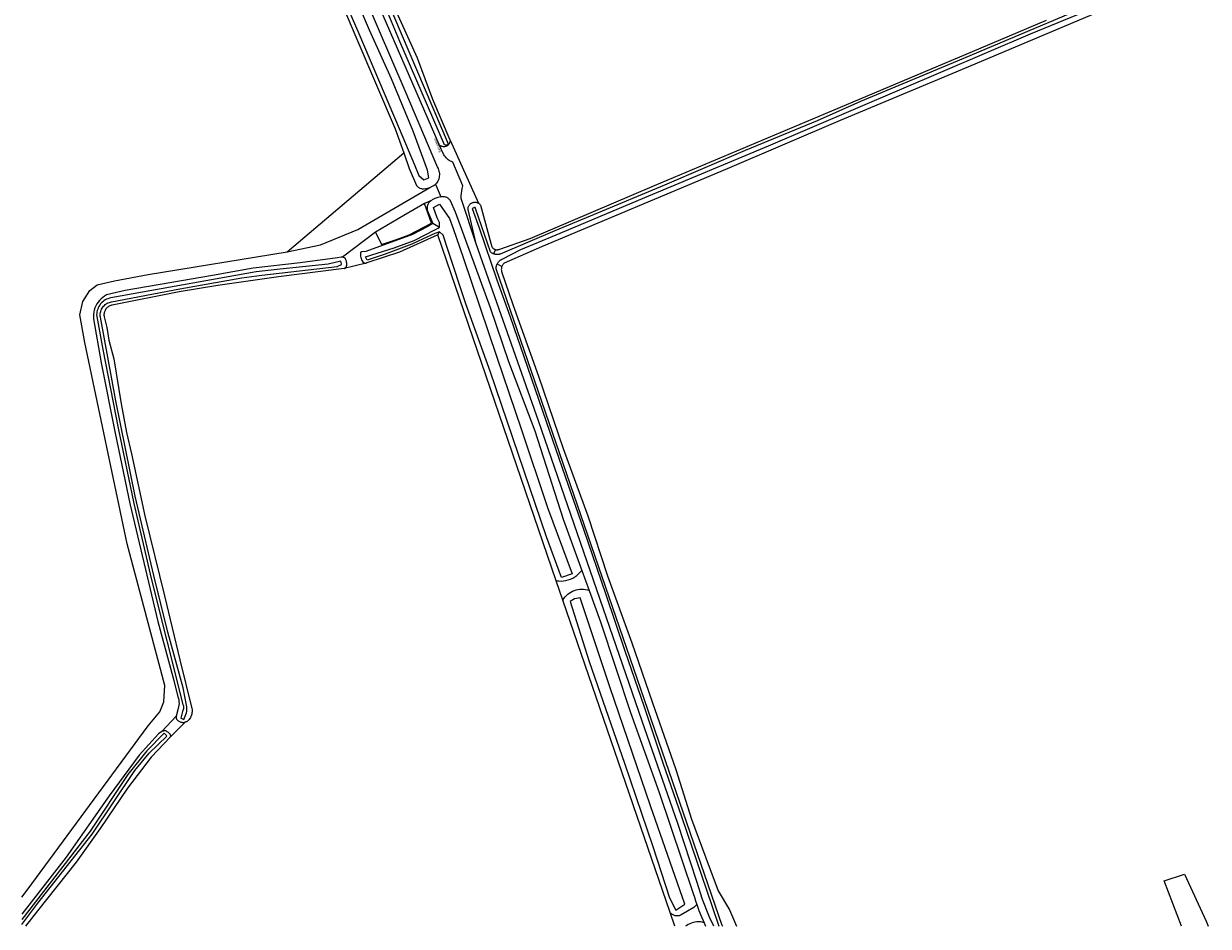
# Model space of a CAD drawing. Header units: metres. Extents: x 102000 to 105000, y 414600 to 420766.
# Tile 132 of 256: x 104001 to 104486, y 418800 to 419170. Entities that reach past the tile are written whole.
import ezdxf

# ---------------------------------------------------------------- set-up
doc = ezdxf.new("R2010")
doc.units = ezdxf.units.M
doc.layers.get('0').update_dxf_attribs({"color": 8})
doc.styles.add('MtXpl_NLCS-ISO', font='NLCS-ISO.ttf')

msp = doc.modelspace()

# ---------------------------------------------------------------- linework, layer by layer
for p, q in [((104069.98, 419367.12), (104174.55, 419120.65)), ((104103.91, 419245.16), (104137.95, 419165.75)), ((104135.39, 419202.13), (104170.79, 419120.42)), ((104122.39, 419198.48), (104136.74, 419164.37)), ((104142.36, 419167.19), (104127.67, 419201.41)), ((104154.86, 419162.47), (104140.66, 419196.24)), ((104137.25, 419188.15), (104156.88, 419142.43)), ((104413.13, 419165.61), (104455.63, 419183.18)), ((104415.68, 419163.99), (104458.3, 419182.09)), ((104161.99, 419155.66), (104152.23, 419177.39)), ((104434.57, 419176.16), (104411.88, 419166.59)), ((104389.38, 419158.43), (104419.6, 419171.25)), ((104136.74, 419164.37), (104152.91, 419126.77)), ((104137.95, 419165.75), (104154.54, 419126.83)), ((104151.38, 419147.29), (104142.36, 419167.19)), ((104305.83, 419119.77), (104413.13, 419165.61)), ((104382.72, 419150.07), (104415.68, 419163.99)), ((104411.88, 419166.59), (104383.05, 419154.5)), ((104173.12, 419120.14), (104154.86, 419162.47)), ((104329.12, 419133.06), (104389.38, 419158.43)), ((104168.33, 419138.82), (104161.99, 419155.66)), ((104383.05, 419154.5), (104343.54, 419137.95)), ((104335.23, 419130.29), (104382.72, 419150.07)), ((104160.31, 419125.72), (104151.38, 419147.29)), ((104156.88, 419142.43), (104170.27, 419110.91)), ((104175.46, 419122.06), (104168.33, 419138.82)), ((104343.54, 419137.95), (104325.68, 419129.95)), ((104259.06, 419103.48), (104329.12, 419133.06)), ((104288.99, 419110.46), (104335.23, 419130.29)), ((104325.68, 419129.95), (104296.21, 419117.86)), ((104152.91, 419126.77), (104156.43, 419116.85)), ((104154.54, 419126.83), (104160.77, 419112.05)), ((104166.07, 419109.82), (104160.31, 419125.72)), ((104172.86, 419116.11), (104170.79, 419120.42)), ((104170.79, 419120.42), (104170.95, 419120.25)), ((104170.95, 419120.25), (104171.12, 419120.1)), ((104171.12, 419120.1), (104171.3, 419119.96)), ((104171.3, 419119.96), (104171.5, 419119.84)), ((104171.5, 419119.84), (104171.7, 419119.73)), ((104171.7, 419119.73), (104171.92, 419119.65)), ((104171.92, 419119.65), (104172.14, 419119.58)), ((104172.14, 419119.58), (104172.36, 419119.53)), ((104172.36, 419119.53), (104172.59, 419119.5)), ((104173.62, 419120.01), (104173.12, 419120.14)), ((104173.28, 419119.53), (104173.5, 419119.58)), ((104173.5, 419119.58), (104173.72, 419119.64)), ((104174.26, 419120.25), (104173.62, 419120.01)), ((104173.72, 419119.64), (104173.93, 419119.73)), ((104173.93, 419119.73), (104174.14, 419119.83)), ((104174.14, 419119.83), (104174.34, 419119.96)), ((104174.55, 419120.65), (104174.26, 419120.25)), ((104174.34, 419119.96), (104174.26, 419120.25)), ((104174.34, 419119.96), (104174.52, 419120.09)), ((104174.52, 419120.09), (104174.69, 419120.24)), ((104174.69, 419120.24), (104174.85, 419120.41)), ((104174.85, 419120.41), (104174.99, 419120.59)), ((104174.99, 419120.59), (104175.12, 419120.78)), ((104175.12, 419120.78), (104175.23, 419120.99)), ((104175.23, 419120.99), (104175.32, 419121.2)), ((104175.32, 419121.2), (104175.4, 419121.41)), ((104175.4, 419121.41), (104175.45, 419121.64)), ((104175.45, 419121.64), (104175.49, 419121.86)), ((104175.46, 419122.06), (104187.03, 419096.26)), ((104175.49, 419121.86), (104175.46, 419122.06)), ((104256.73, 419099.31), (104305.83, 419119.77)), ((104108.7, 419076.4), (104156.43, 419116.85)), ((104156.43, 419116.85), (104158.67, 419110.52)), ((104172.59, 419119.5), (104172.82, 419119.49)), ((104172.82, 419119.49), (104173.05, 419119.5)), ((104173.13, 419115.65), (104172.86, 419116.11)), ((104173.05, 419119.5), (104173.28, 419119.53)), ((104173.45, 419115.21), (104173.13, 419115.65)), ((104173.79, 419114.81), (104173.45, 419115.21)), ((104174.18, 419114.43), (104173.79, 419114.81)), ((104296.21, 419117.86), (104263.2, 419103.64)), ((104158.67, 419110.52), (104161.68, 419103.51)), ((104160.77, 419112.05), (104162.54, 419107.59)), ((104170.27, 419110.91), (104170.5, 419110.43)), ((104170.5, 419110.43), (104170.69, 419109.94)), ((104170.69, 419109.94), (104170.84, 419109.44)), ((104174.59, 419114.09), (104174.18, 419114.43)), ((104175.03, 419113.78), (104174.59, 419114.09)), ((104175.5, 419113.52), (104175.03, 419113.78)), ((104175.98, 419113.3), (104175.5, 419113.52)), ((104176.49, 419113.11), (104175.98, 419113.3)), ((104180.66, 419103.33), (104176.49, 419113.11)), ((104213, 419078.48), (104288.99, 419110.46)), ((104162.54, 419107.59), (104164.68, 419105.82)), ((104164.68, 419105.82), (104166.63, 419106.66)), ((104166.63, 419106.66), (104166.07, 419109.82)), ((104170.37, 419105.33), (104170.11, 419104.87)), ((104170.58, 419105.81), (104170.37, 419105.33)), ((104170.75, 419106.31), (104170.58, 419105.81)), ((104170.88, 419106.82), (104170.75, 419106.31)), ((104170.84, 419109.44), (104170.94, 419108.92)), ((104170.96, 419107.34), (104170.88, 419106.82)), ((104170.94, 419108.92), (104170.99, 419108.39)), ((104171, 419107.87), (104170.96, 419107.34)), ((104170.99, 419108.39), (104171, 419107.87)), ((104137.6, 419085.46), (104167.12, 419102.77)), ((104161.68, 419103.51), (104161.86, 419103.27)), ((104161.86, 419103.27), (104162.07, 419103.06)), ((104162.07, 419103.06), (104162.29, 419102.87)), ((104162.29, 419102.87), (104162.54, 419102.69)), ((104162.54, 419102.69), (104162.79, 419102.54)), ((104162.79, 419102.54), (104163.06, 419102.42)), ((104163.06, 419102.42), (104163.34, 419102.32)), ((104163.34, 419102.32), (104163.63, 419102.24)), ((104163.63, 419102.24), (104163.93, 419102.2)), ((104163.93, 419102.2), (104164.22, 419102.17)), ((104164.22, 419102.17), (104164.52, 419102.18)), ((104164.52, 419102.18), (104165.4, 419102.3)), ((104165.4, 419102.3), (104166.28, 419102.49)), ((104166.28, 419102.49), (104167.12, 419102.77)), ((104167.12, 419102.77), (104167.95, 419103.11)), ((104167.95, 419103.11), (104168.74, 419103.53)), ((104168.74, 419103.53), (104169.48, 419104.02)), ((104169.82, 419104.43), (104169.48, 419104.02)), ((104169.48, 419104.02), (104171.53, 419098.9)), ((104170.11, 419104.87), (104169.82, 419104.43)), ((104179.95, 419099.24), (104180, 419100.28)), ((104180, 419100.28), (104180.14, 419101.32)), ((104180.14, 419101.32), (104180.36, 419102.33)), ((104180.36, 419102.33), (104180.66, 419103.33)), ((104208.14, 419081.87), (104259.06, 419103.48)), ((104263.2, 419103.64), (104234.46, 419091.64)), ((104164.92, 419096.09), (104156.43, 419091.27)), ((104167.79, 419097.43), (104164.92, 419096.09)), ((104167.76, 419088.1), (104164.92, 419096.09)), ((104166.14, 419095.37), (104166.05, 419095.05)), ((104166.26, 419095.69), (104166.14, 419095.37)), ((104166.41, 419095.99), (104166.26, 419095.69)), ((104166.59, 419096.28), (104166.41, 419095.99)), ((104166.79, 419096.55), (104166.59, 419096.28)), ((104167.01, 419096.8), (104166.79, 419096.55)), ((104167.25, 419097.03), (104167.01, 419096.8)), ((104167.51, 419097.25), (104167.25, 419097.03)), ((104167.79, 419097.43), (104167.51, 419097.25)), ((104168.09, 419097.6), (104167.79, 419097.43)), ((104169.19, 419098.14), (104168.09, 419097.6)), ((104168.63, 419094.52), (104171.05, 419095.82)), ((104170.34, 419098.58), (104169.19, 419098.14)), ((104171.53, 419098.9), (104170.34, 419098.58)), ((104171.05, 419095.82), (104175.14, 419090.06)), ((104171.53, 419098.9), (104171.82, 419098.97)), ((104171.82, 419098.97), (104172.12, 419099.02)), ((104172.12, 419099.02), (104172.42, 419099.03)), ((104172.42, 419099.03), (104172.72, 419099.03)), ((104172.72, 419099.03), (104173.02, 419098.99)), ((104173.02, 419098.99), (104173.31, 419098.93)), ((104173.31, 419098.93), (104173.6, 419098.85)), ((104173.6, 419098.85), (104173.88, 419098.73)), ((104173.88, 419098.73), (104174.15, 419098.6)), ((104174.15, 419098.6), (104174.41, 419098.44)), ((104174.41, 419098.44), (104174.65, 419098.26)), ((104174.65, 419098.26), (104174.87, 419098.05)), ((104174.87, 419098.05), (104175.07, 419097.83)), ((104175.07, 419097.83), (104175.26, 419097.59)), ((104175.26, 419097.59), (104175.42, 419097.34)), ((104175.42, 419097.34), (104177.51, 419092.7)), ((104179.98, 419098.2), (104179.95, 419099.24)), ((104186.05, 419079.56), (104179.98, 419098.2)), ((104183.04, 419095.14), (104183.16, 419095.35)), ((104183.16, 419095.35), (104183.3, 419095.55)), ((104183.3, 419095.55), (104183.46, 419095.75)), ((104183.46, 419095.75), (104183.63, 419095.92)), ((104183.63, 419095.92), (104183.81, 419096.08)), ((104183.81, 419096.08), (104184.01, 419096.23)), ((104184.01, 419096.23), (104184.22, 419096.35)), ((104184.22, 419096.35), (104184.44, 419096.46)), ((104184.44, 419096.46), (104184.67, 419096.55)), ((104184.67, 419096.55), (104184.91, 419096.61)), ((104184.91, 419096.61), (104185.15, 419096.66)), ((104185.15, 419096.66), (104185.4, 419096.68)), ((104185.4, 419096.68), (104185.64, 419096.68)), ((104185.64, 419096.68), (104185.89, 419096.67)), ((104185.89, 419096.67), (104186.13, 419096.63)), ((104186.13, 419096.63), (104186.37, 419096.56)), ((104186.37, 419096.56), (104186.6, 419096.48)), ((104186.6, 419096.48), (104186.82, 419096.38)), ((104186.82, 419096.38), (104187.03, 419096.26)), ((104187.03, 419096.26), (104187.23, 419096.12)), ((104187.23, 419096.12), (104187.42, 419095.96)), ((104187.42, 419095.96), (104187.6, 419095.79)), ((104187.6, 419095.79), (104187.82, 419095.45)), ((104187.82, 419095.45), (104192.55, 419078.41)), ((104218.8, 419083.32), (104256.73, 419099.31)), ((104156.43, 419091.27), (104144.8, 419084.46)), ((104165.95, 419094.38), (104165.94, 419094.05)), ((104165.94, 419094.05), (104165.96, 419093.71)), ((104165.98, 419094.72), (104165.95, 419094.38)), ((104165.96, 419093.71), (104166.01, 419093.38)), ((104166.05, 419095.05), (104165.98, 419094.72)), ((104166.01, 419093.38), (104168.32, 419087.99)), ((104170.12, 419090.24), (104168.63, 419094.52)), ((104177.51, 419092.7), (104191.84, 419053.54)), ((104182.76, 419094.2), (104182.8, 419094.44)), ((104182.76, 419093.75), (104182.76, 419094.2)), ((104186.05, 419079.56), (104182.76, 419093.75)), ((104182.8, 419094.44), (104182.86, 419094.68)), ((104182.86, 419094.68), (104182.94, 419094.91)), ((104182.94, 419094.91), (104183.04, 419095.14)), ((104184.85, 419094.3), (104184.48, 419094.14)), ((104184.48, 419094.14), (104187.3, 419086.11)), ((104185.34, 419094.47), (104184.85, 419094.3)), ((104185.62, 419094.54), (104185.34, 419094.47)), ((104185.82, 419094.06), (104185.62, 419094.54)), ((104191.89, 419076.4), (104185.82, 419094.06)), ((104234.46, 419091.64), (104218.24, 419084.99)), ((104158.6, 419083.35), (104167.76, 419088.1)), ((104166.06, 419086.54), (104159.98, 419083.49)), ((104168.32, 419087.99), (104166.06, 419086.54)), ((104171.05, 419086.34), (104168.32, 419087.99)), ((104169.39, 419085.48), (104171.05, 419086.34)), ((104171.05, 419088.39), (104170.12, 419090.24)), ((104171.05, 419086.34), (104171.05, 419088.39)), ((104175.14, 419090.06), (104176.59, 419085.91)), ((104176.59, 419085.91), (104180.72, 419074.07)), ((104187.3, 419086.11), (104194.54, 419064.89)), ((104122.36, 419079.25), (104137.6, 419085.46)), ((104144.8, 419084.46), (104131.38, 419074.14)), ((104159.98, 419083.49), (104140.82, 419076.52)), ((104144.8, 419084.46), (104147.31, 419079.34)), ((104147.31, 419079.34), (104153.42, 419081.41)), ((104152.45, 419077.97), (104160.63, 419080.95)), ((104153.42, 419081.41), (104158.6, 419083.35)), ((104170.34, 419083.27), (104154.62, 419076.14)), ((104164.38, 419081.62), (104159.68, 419079.48)), ((104160.63, 419080.95), (104169.39, 419085.48)), ((104169.12, 419083.9), (104164.38, 419081.62)), ((104169.96, 419084.16), (104169.12, 419083.9)), ((104171.07, 419084.5), (104169.96, 419084.16)), ((104170.34, 419083.27), (104171.07, 419084.5)), ((104218.9, 418941.6), (104170.34, 419083.27)), ((104172.58, 419083.13), (104171.07, 419084.5)), ((104174.44, 419077.27), (104172.58, 419083.13)), ((104195.7, 419077.45), (104208.14, 419081.87)), ((104218.24, 419084.99), (104195.83, 419075.41)), ((104204.38, 419077.27), (104218.8, 419083.32)), ((104051.7, 419067.1), (104108.7, 419076.4)), ((104108.7, 419076.4), (104122.36, 419079.25)), ((104138.69, 419075.88), (104138.68, 419075.83)), ((104138.71, 419075.93), (104138.69, 419075.88)), ((104138.72, 419075.98), (104138.71, 419075.93)), ((104138.74, 419076.02), (104138.72, 419075.98)), ((104138.77, 419076.07), (104138.74, 419076.02)), ((104138.8, 419076.11), (104138.77, 419076.07)), ((104138.83, 419076.15), (104138.8, 419076.11)), ((104138.87, 419076.18), (104138.83, 419076.15)), ((104138.91, 419076.22), (104138.87, 419076.18)), ((104138.95, 419076.24), (104138.91, 419076.22)), ((104139, 419076.27), (104138.95, 419076.24)), ((104139.04, 419076.29), (104139, 419076.27)), ((104140.82, 419076.52), (104139.04, 419076.29)), ((104140.74, 419074.25), (104152.45, 419077.97)), ((104154.62, 419076.14), (104141.27, 419071.83)), ((104159.68, 419079.48), (104148.8, 419075.39)), ((104181.84, 419055.1), (104174.44, 419077.27)), ((104211.57, 419007.08), (104186.05, 419079.56)), ((104191.99, 419076.28), (104191.89, 419076.4)), ((104192.1, 419076.17), (104191.99, 419076.28)), ((104192.22, 419076.06), (104192.1, 419076.17)), ((104192.36, 419075.95), (104192.22, 419076.06)), ((104192.51, 419075.85), (104192.36, 419075.95)), ((104192.55, 419078.41), (104192.66, 419078.23)), ((104192.66, 419078.23), (104192.79, 419078.06)), ((104192.79, 419078.06), (104192.93, 419077.9)), ((104192.93, 419077.9), (104193.09, 419077.76)), ((104193.09, 419077.76), (104193.26, 419077.63)), ((104194.04, 419077.27), (104193.22, 419075.5)), ((104193.26, 419077.63), (104193.44, 419077.51)), ((104193.44, 419077.51), (104193.63, 419077.41)), ((104193.63, 419077.41), (104193.83, 419077.33)), ((104193.83, 419077.33), (104194.04, 419077.27)), ((104194.04, 419077.27), (104194.25, 419077.23)), ((104194.25, 419077.23), (104194.46, 419077.2)), ((104194.46, 419077.2), (104194.5, 419077.2)), ((104194.5, 419077.2), (104194.67, 419077.2)), ((104194.67, 419077.2), (104194.88, 419077.21)), ((104194.88, 419077.21), (104195.1, 419077.24)), ((104195.1, 419077.24), (104195.3, 419077.29)), ((104195.3, 419077.29), (104195.51, 419077.36)), ((104195.51, 419077.36), (104195.7, 419077.45)), ((104196.67, 419073.28), (104204.38, 419077.27)), ((104197.71, 419071.83), (104213, 419078.48)), ((104113.96, 419071.86), (104094.71, 419069.64)), ((104125.46, 419071.29), (104105.76, 419069.29)), ((104129.24, 419073.89), (104113.96, 419071.86)), ((104130.63, 419072.46), (104125.46, 419071.29)), ((104129.13, 419070.38), (104130.97, 419071.14)), ((104130.83, 419074.15), (104129.24, 419073.89)), ((104130.74, 419072.02), (104130.63, 419072.46)), ((104130.9, 419071.43), (104130.74, 419072.02)), ((104131.01, 419074.17), (104130.83, 419074.15)), ((104130.97, 419071.14), (104130.9, 419071.43)), ((104131.2, 419074.16), (104131.01, 419074.17)), ((104131.38, 419074.14), (104131.2, 419074.16)), ((104131.57, 419074.11), (104131.38, 419074.14)), ((104131.74, 419074.06), (104131.57, 419074.11)), ((104131.91, 419073.99), (104131.74, 419074.06)), ((104132.08, 419073.91), (104131.91, 419073.99)), ((104141, 419071.76), (104131.97, 419069.53)), ((104132.24, 419073.81), (104132.08, 419073.91)), ((104132.38, 419073.7), (104132.24, 419073.81)), ((104132.57, 419073.41), (104132.38, 419073.7)), ((104132.72, 419073.12), (104132.57, 419073.41)), ((104132.85, 419072.81), (104132.72, 419073.12)), ((104132.95, 419072.49), (104132.85, 419072.81)), ((104133.03, 419072.16), (104132.95, 419072.49)), ((104133.08, 419071.83), (104133.03, 419072.16)), ((104133.05, 419070.83), (104133.09, 419071.16)), ((104133.1, 419071.5), (104133.08, 419071.83)), ((104133.09, 419071.16), (104133.1, 419071.5)), ((104138.68, 419075.83), (104138.68, 419075.78)), ((104138.68, 419075.78), (104138.68, 419075.72)), ((104138.68, 419075.72), (104138.68, 419075.67)), ((104138.68, 419075.67), (104138.69, 419075.62)), ((104138.69, 419075.62), (104138.68, 419075.11)), ((104138.68, 419075.11), (104138.71, 419074.59)), ((104138.71, 419074.59), (104138.8, 419074.09)), ((104138.8, 419074.09), (104138.93, 419073.59)), ((104138.93, 419073.59), (104139.1, 419073.11)), ((104139.1, 419073.11), (104139.32, 419072.64)), ((104139.32, 419072.64), (104139.59, 419072.2)), ((104139.59, 419072.2), (104139.69, 419072.1)), ((104139.69, 419072.1), (104139.8, 419072.02)), ((104139.8, 419072.02), (104139.92, 419071.95)), ((104139.92, 419071.95), (104140.04, 419071.88)), ((104140.04, 419071.88), (104140.18, 419071.83)), ((104140.18, 419071.83), (104140.31, 419071.79)), ((104140.31, 419071.79), (104140.45, 419071.76)), ((104140.45, 419071.76), (104140.58, 419071.74)), ((104140.58, 419071.74), (104140.72, 419071.73)), ((104140.72, 419071.73), (104140.86, 419071.74)), ((104141.46, 419072.88), (104140.74, 419074.25)), ((104140.86, 419071.74), (104141, 419071.76)), ((104141.14, 419071.79), (104141, 419071.76)), ((104141.27, 419071.83), (104141.14, 419071.79)), ((104148.8, 419075.39), (104141.46, 419072.88)), ((104180.72, 419074.07), (104194.48, 419033.15)), ((104192.68, 419075.75), (104192.51, 419075.85)), ((104192.85, 419075.66), (104192.68, 419075.75)), ((104193.03, 419075.58), (104192.85, 419075.66)), ((104193.22, 419075.5), (104193.03, 419075.58)), ((104193.42, 419075.43), (104193.22, 419075.5)), ((104193.62, 419075.37), (104193.42, 419075.43)), ((104193.82, 419075.32), (104193.62, 419075.37)), ((104194.03, 419075.28), (104193.82, 419075.32)), ((104194.23, 419075.25), (104194.03, 419075.28)), ((104194.44, 419075.22), (104194.23, 419075.25)), ((104194.64, 419075.21), (104194.44, 419075.22)), ((104194.49, 419070.96), (104194.58, 419071.19)), ((104194.58, 419071.19), (104194.68, 419071.41)), ((104194.83, 419075.21), (104194.64, 419075.21)), ((104194.68, 419071.41), (104194.8, 419071.63)), ((104194.68, 419071.41), (104196.55, 419070.27)), ((104194.8, 419071.63), (104194.93, 419071.84)), ((104195.02, 419075.22), (104194.83, 419075.21)), ((104194.93, 419071.84), (104195.07, 419072.04)), ((104195.2, 419075.24), (104195.02, 419075.22)), ((104195.07, 419072.04), (104195.23, 419072.23)), ((104195.38, 419075.27), (104195.2, 419075.24)), ((104195.23, 419072.23), (104195.39, 419072.41)), ((104195.54, 419075.31), (104195.38, 419075.27)), ((104195.39, 419072.41), (104195.55, 419072.58)), ((104195.69, 419075.36), (104195.54, 419075.31)), ((104195.55, 419072.58), (104195.73, 419072.74)), ((104195.83, 419075.41), (104195.69, 419075.36)), ((104195.73, 419072.74), (104195.91, 419072.88)), ((104195.91, 419072.88), (104196.1, 419073)), ((104196.1, 419073), (104196.29, 419073.11)), ((104196.29, 419073.11), (104196.48, 419073.2)), ((104196.48, 419073.2), (104196.67, 419073.28)), ((104196.79, 419070.78), (104196.93, 419071.03)), ((104196.93, 419071.03), (104197.1, 419071.25)), ((104197.1, 419071.25), (104197.29, 419071.46)), ((104197.29, 419071.46), (104197.49, 419071.66)), ((104197.49, 419071.66), (104197.71, 419071.83)), ((104095.96, 419068.19), (104036.44, 419057.48)), ((104038, 419064.5), (104051.7, 419067.1)), ((104078.11, 419066.65), (104060.55, 419063.67)), ((104094.71, 419069.64), (104078.11, 419066.65)), ((104090.16, 419065.73), (104098.35, 419066.76)), ((104105.76, 419069.29), (104095.96, 419068.19)), ((104098.35, 419066.76), (104129.13, 419070.38)), ((104131.97, 419069.53), (104105.16, 419066.13)), ((104131.97, 419069.53), (104132.1, 419069.58)), ((104132.1, 419069.58), (104132.24, 419069.64)), ((104132.24, 419069.64), (104132.36, 419069.72)), ((104132.36, 419069.72), (104132.48, 419069.8)), ((104132.48, 419069.8), (104132.59, 419069.9)), ((104132.59, 419069.9), (104132.69, 419070)), ((104132.69, 419070), (104132.78, 419070.11)), ((104132.78, 419070.11), (104132.86, 419070.24)), ((104132.86, 419070.24), (104132.93, 419070.36)), ((104132.93, 419070.36), (104132.99, 419070.5)), ((104132.99, 419070.5), (104133.05, 419070.83)), ((104194.27, 419069.85), (104194.28, 419070.06)), ((104194.27, 419069.64), (104194.27, 419069.85)), ((104194.29, 419069.43), (104194.27, 419069.64)), ((104194.28, 419070.06), (104194.31, 419070.29)), ((104286.81, 418800.35), (104194.29, 419069.43)), ((104194.31, 419070.29), (104194.35, 419070.51)), ((104194.35, 419070.51), (104194.41, 419070.74)), ((104194.41, 419070.74), (104194.49, 419070.96)), ((104196.38, 419069.43), (104196.37, 419069.15)), ((104196.37, 419069.15), (104196.38, 419068.86)), ((104196.42, 419069.72), (104196.38, 419069.43)), ((104196.38, 419068.86), (104196.42, 419068.58)), ((104196.47, 419070), (104196.42, 419069.72)), ((104196.42, 419068.58), (104196.49, 419068.3)), ((104196.55, 419070.27), (104196.47, 419070)), ((104196.49, 419068.3), (104201.04, 419054.82)), ((104196.55, 419070.27), (104196.66, 419070.53)), ((104196.66, 419070.53), (104196.79, 419070.78)), ((104027.8, 419060.5), (104030.8, 419062.8)), ((104030.8, 419062.8), (104038, 419064.5)), ((104060.55, 419063.67), (104042.32, 419060.51)), ((104080.24, 419062.54), (104064.47, 419059.91)), ((104064.7, 419061.24), (104090.16, 419065.73)), ((104105.16, 419066.13), (104080.24, 419062.54)), ((104194.54, 419064.89), (104199.94, 419049.66)), ((104025, 419056), (104027.8, 419060.5)), ((104032.45, 419057.1), (104031.82, 419056.45)), ((104033.15, 419057.69), (104032.45, 419057.1)), ((104033.89, 419058.22), (104033.15, 419057.69)), ((104034.14, 419056.62), (104033.63, 419056.28)), ((104034.67, 419058.67), (104033.89, 419058.22)), ((104034.69, 419056.91), (104034.14, 419056.62)), ((104042.32, 419060.51), (104034.67, 419058.67)), ((104035.25, 419057.15), (104034.69, 419056.91)), ((104035.84, 419057.34), (104035.25, 419057.15)), ((104036.44, 419057.48), (104035.84, 419057.34)), ((104036.77, 419055.86), (104064.7, 419061.24)), ((104064.47, 419059.91), (104037.06, 419054.5)), ((104023.7, 419050.6), (104025, 419056)), ((104029.45, 419051.62), (104029.32, 419050.72)), ((104029.66, 419052.51), (104029.45, 419051.62)), ((104029.94, 419053.37), (104029.66, 419052.51)), ((104030.3, 419054.2), (104029.94, 419053.37)), ((104030.74, 419055), (104030.3, 419054.2)), ((104030.75, 419051.7), (104030.67, 419051.09)), ((104031.25, 419055.75), (104030.74, 419055)), ((104030.88, 419052.3), (104030.75, 419051.7)), ((104031.07, 419052.89), (104030.88, 419052.3)), ((104031.3, 419053.46), (104031.07, 419052.89)), ((104031.82, 419056.45), (104031.25, 419055.75)), ((104031.58, 419054.01), (104031.3, 419053.46)), ((104031.91, 419054.53), (104031.58, 419054.01)), ((104032.28, 419055.02), (104031.91, 419054.53)), ((104032.2, 419051.47), (104032.31, 419051.94)), ((104032.69, 419055.48), (104032.28, 419055.02)), ((104032.31, 419051.94), (104032.46, 419052.39)), ((104032.46, 419052.39), (104032.65, 419052.84)), ((104032.65, 419052.84), (104032.88, 419053.26)), ((104033.14, 419055.9), (104032.69, 419055.48)), ((104032.88, 419053.26), (104033.15, 419053.66)), ((104033.63, 419056.28), (104033.14, 419055.9)), ((104033.15, 419053.66), (104033.45, 419054.04)), ((104033.45, 419054.04), (104033.79, 419054.39)), ((104033.81, 419051.74), (104033.72, 419051.4)), ((104033.79, 419054.39), (104034.15, 419054.71)), ((104033.93, 419052.06), (104033.81, 419051.74)), ((104034.08, 419052.37), (104033.93, 419052.06)), ((104034.25, 419052.67), (104034.08, 419052.37)), ((104034.15, 419054.71), (104034.54, 419055)), ((104034.45, 419052.96), (104034.25, 419052.67)), ((104034.67, 419053.22), (104034.45, 419052.96)), ((104034.54, 419055), (104034.95, 419055.25)), ((104034.91, 419053.47), (104034.67, 419053.22)), ((104035.18, 419053.69), (104034.91, 419053.47)), ((104034.95, 419055.25), (104035.39, 419055.46)), ((104035.46, 419053.89), (104035.18, 419053.69)), ((104035.39, 419055.46), (104035.84, 419055.64)), ((104035.75, 419054.07), (104035.46, 419053.89)), ((104036.06, 419054.22), (104035.75, 419054.07)), ((104035.84, 419055.64), (104036.3, 419055.77)), ((104036.39, 419054.34), (104036.06, 419054.22)), ((104036.3, 419055.77), (104036.77, 419055.86)), ((104036.72, 419054.43), (104036.39, 419054.34)), ((104037.06, 419054.5), (104036.72, 419054.43)), ((104191.88, 419027.02), (104181.84, 419055.1)), ((104191.84, 419053.54), (104199.28, 419031.35)), ((104201.04, 419054.82), (104211.54, 419025.39)), ((104025.8, 419039.2), (104023.7, 419050.6)), ((104029.32, 419050.72), (104029.28, 419049.81)), ((104029.28, 419049.81), (104029.32, 419048.91)), ((104029.32, 419048.91), (104032.42, 419030.82)), ((104030.67, 419051.09), (104030.64, 419050.48)), ((104030.64, 419050.48), (104030.67, 419049.86)), ((104030.67, 419049.86), (104033.11, 419036.28)), ((104032.1, 419050.51), (104032.13, 419050.99)), ((104032.11, 419050.02), (104032.1, 419050.51)), ((104032.17, 419049.54), (104032.11, 419050.02)), ((104032.13, 419050.99), (104032.2, 419051.47)), ((104038.5, 419015.25), (104032.17, 419049.54)), ((104033.66, 419051.07), (104033.62, 419050.72)), ((104033.62, 419050.72), (104033.62, 419050.38)), ((104033.62, 419050.38), (104033.65, 419050.03)), ((104033.65, 419050.03), (104033.7, 419049.69)), ((104033.72, 419051.4), (104033.66, 419051.07)), ((104033.7, 419049.69), (104034.75, 419045.28)), ((104199.94, 419049.66), (104207.05, 419029.06)), ((104034.75, 419045.28), (104035.57, 419040.13)), ((104043.2, 418956.7), (104025.8, 419039.2)), ((104035.57, 419040.13), (104037.62, 419032.52)), ((104033.11, 419036.28), (104039.4, 419004.08)), ((104037.62, 419032.52), (104040.65, 419014)), ((104194.48, 419033.15), (104204.52, 419003.77)), ((104032.42, 419030.82), (104038.26, 419001.99)), ((104199.28, 419031.35), (104210.09, 419003.05)), ((104207.05, 419029.06), (104214.77, 419006.77)), ((104214.94, 418959.51), (104191.88, 419027.02)), ((104211.54, 419025.39), (104221.75, 418995.7)), ((104046.45, 418976.21), (104038.5, 419015.25)), ((104040.65, 419014), (104042.91, 419002.29)), ((104039.4, 419004.08), (104045.9, 418973.22)), ((104204.52, 419003.77), (104215.31, 418971.6)), ((104254.09, 418884.03), (104211.57, 419007.08)), ((104214.77, 419006.77), (104222.55, 418984.25)), ((104038.26, 419001.99), (104044.29, 418973.24)), ((104042.91, 419002.29), (104044.9, 418993.59)), ((104210.09, 419003.05), (104221.74, 418966.88)), ((104044.9, 418993.59), (104050.41, 418968.2)), ((104221.75, 418995.7), (104231.84, 418968.24)), ((104222.55, 418984.25), (104230.05, 418962.67)), ((104054.1, 418943.77), (104046.45, 418976.21)), ((104044.29, 418973.24), (104055.64, 418924.88)), ((104045.9, 418973.22), (104052.91, 418942.47)), ((104215.31, 418971.6), (104225.35, 418944.45)), ((104050.41, 418968.2), (104058.42, 418935.44)), ((104221.74, 418966.88), (104229.37, 418945.82)), ((104231.84, 418968.24), (104239.9, 418943.58)), ((104221.07, 418942.96), (104214.94, 418959.51)), ((104230.05, 418962.67), (104239.12, 418936)), ((104058.5, 418898.6), (104043.2, 418956.7)), ((104228.03, 418944.37), (104228.73, 418945.07)), ((104228.73, 418945.07), (104229.37, 418945.82)), ((104229.37, 418945.82), (104232.35, 418937.6)), ((104052.91, 418942.47), (104066, 418890.9)), ((104059.83, 418920.53), (104054.1, 418943.77)), ((104221.61, 418933.69), (104218.9, 418941.6)), ((104218.9, 418941.6), (104219.88, 418941.5)), ((104219.88, 418941.5), (104220.87, 418941.48)), ((104220.87, 418941.48), (104221.85, 418941.56)), ((104225.35, 418944.45), (104221.07, 418942.96)), ((104221.85, 418941.56), (104222.82, 418941.72)), ((104222.82, 418941.72), (104223.78, 418941.96)), ((104223.78, 418941.96), (104224.71, 418942.29)), ((104224.71, 418942.29), (104225.6, 418942.7)), ((104225.6, 418942.7), (104226.46, 418943.18)), ((104226.46, 418943.18), (104227.27, 418943.74)), ((104227.27, 418943.74), (104228.03, 418944.37)), ((104239.9, 418943.58), (104249.84, 418916.09)), ((104058.42, 418935.44), (104064.76, 418909.2)), ((104222.51, 418934.95), (104223.03, 418935.52)), ((104223.03, 418935.52), (104223.6, 418936.04)), ((104223.6, 418936.04), (104224.22, 418936.51)), ((104224.22, 418936.51), (104224.87, 418936.92)), ((104224.87, 418936.92), (104225.56, 418937.28)), ((104225.56, 418937.28), (104226.28, 418937.58)), ((104226.28, 418937.58), (104227.01, 418937.81)), ((104227.01, 418937.81), (104227.77, 418937.98)), ((104227.77, 418937.98), (104228.54, 418938.08)), ((104228.54, 418938.08), (104229.31, 418938.12)), ((104229.31, 418938.12), (104230.08, 418938.09)), ((104230.08, 418938.09), (104230.85, 418937.99)), ((104230.85, 418937.99), (104231.61, 418937.83)), ((104231.61, 418937.83), (104232.35, 418937.6)), ((104232.35, 418937.6), (104237, 418924.76)), ((104239.12, 418936), (104246.94, 418912.81)), ((104221.61, 418933.69), (104222.03, 418934.34)), ((104265.49, 418805.69), (104221.61, 418933.69)), ((104222.03, 418934.34), (104222.51, 418934.95)), ((104226.38, 418934.22), (104224.51, 418933.1)), ((104224.51, 418933.1), (104232.33, 418908.55)), ((104228.61, 418934.59), (104226.38, 418934.22)), ((104240.88, 418898.14), (104228.61, 418934.59)), ((104055.64, 418924.88), (104062.19, 418900.78)), ((104237, 418924.76), (104249.27, 418887.55)), ((104066.05, 418897.69), (104059.83, 418920.53)), ((104249.84, 418916.09), (104258.13, 418892)), ((104246.94, 418912.81), (104254.85, 418889.94)), ((104064.76, 418909.2), (104069.51, 418889.8)), ((104232.33, 418908.55), (104246.83, 418866.9)), ((104058.1, 418892), (104058.5, 418898.6)), ((104062.19, 418900.78), (104063.92, 418894.01)), ((104067.44, 418890.59), (104066.05, 418897.69)), ((104257.43, 418849.42), (104240.88, 418898.14)), ((104056.5, 418887.9), (104058.1, 418892)), ((104063.92, 418894.01), (104064.13, 418893.35)), ((104064.13, 418893.35), (104064.27, 418892.66)), ((104064.27, 418892.66), (104064.35, 418891.97)), ((104064.35, 418891.97), (104064.37, 418891.28)), ((104258.13, 418892), (104267.82, 418864.22)), ((104051.7, 418882.1), (104056.5, 418887.9)), ((104064.03, 418889.22), (104063.25, 418886.14)), ((104064.21, 418889.89), (104064.03, 418889.22)), ((104064.32, 418890.58), (104064.21, 418889.89)), ((104064.37, 418891.28), (104064.32, 418890.58)), ((104065.86, 418888.02), (104065.09, 418885.32)), ((104065.99, 418888.37), (104065.86, 418888.02)), ((104066.09, 418888.72), (104065.99, 418888.37)), ((104066, 418890.9), (104066.1, 418890.54)), ((104066.15, 418889.08), (104066.09, 418888.72)), ((104066.1, 418890.54), (104066.16, 418890.18)), ((104066.19, 418889.45), (104066.15, 418889.08)), ((104066.16, 418890.18), (104066.19, 418889.82)), ((104066.19, 418889.82), (104066.19, 418889.45)), ((104066.39, 418884.67), (104067.46, 418887.53)), ((104067.56, 418889.98), (104067.44, 418890.59)), ((104067.46, 418887.53), (104067.57, 418888.14)), ((104067.62, 418889.37), (104067.56, 418889.98)), ((104067.57, 418888.14), (104067.63, 418888.75)), ((104067.63, 418888.75), (104067.62, 418889.37)), ((104069.56, 418886.93), (104069.42, 418886.47)), ((104069.51, 418889.8), (104069.63, 418889.33)), ((104069.66, 418887.41), (104069.56, 418886.93)), ((104069.63, 418889.33), (104069.7, 418888.85)), ((104069.71, 418887.89), (104069.66, 418887.41)), ((104069.7, 418888.85), (104069.73, 418888.37)), ((104069.73, 418888.37), (104069.71, 418887.89)), ((104249.27, 418887.55), (104261.04, 418854.8)), ((104254.85, 418889.94), (104262.54, 418866.97)), ((104002.2, 418814.8), (104051.7, 418882.1)), ((104063.25, 418886.14), (104057.35, 418879.88)), ((104066.93, 418883.64), (104060.9, 418877.7)), ((104063.19, 418885.86), (104063.18, 418885.71)), ((104063.18, 418885.71), (104063.18, 418885.57)), ((104063.18, 418885.57), (104063.2, 418885.43)), ((104063.22, 418886), (104063.19, 418885.86)), ((104063.2, 418885.43), (104063.23, 418885.28)), ((104063.25, 418886.14), (104063.22, 418886)), ((104063.23, 418885.28), (104063.27, 418885.15)), ((104063.27, 418885.15), (104063.32, 418885.01)), ((104063.32, 418885.01), (104063.39, 418884.88)), ((104063.39, 418884.88), (104063.47, 418884.76)), ((104063.47, 418884.76), (104063.55, 418884.65)), ((104063.55, 418884.65), (104063.65, 418884.54)), ((104063.65, 418884.54), (104063.87, 418884.34)), ((104063.87, 418884.34), (104064.1, 418884.16)), ((104064.1, 418884.16), (104064.35, 418884)), ((104064.35, 418884), (104064.61, 418883.86)), ((104064.61, 418883.86), (104064.89, 418883.74)), ((104064.89, 418883.74), (104065.17, 418883.65)), ((104065.09, 418885.32), (104065.48, 418885.12)), ((104065.17, 418883.65), (104065.46, 418883.59)), ((104065.46, 418883.59), (104065.75, 418883.54)), ((104065.48, 418885.12), (104066.06, 418884.84)), ((104065.75, 418883.54), (104066.05, 418883.53)), ((104066.05, 418883.53), (104066.35, 418883.54)), ((104066.06, 418884.84), (104066.39, 418884.67)), ((104066.35, 418883.54), (104066.64, 418883.58)), ((104066.64, 418883.58), (104066.93, 418883.64)), ((104067.21, 418883.73), (104066.93, 418883.64)), ((104067.49, 418883.84), (104067.21, 418883.73)), ((104067.75, 418883.97), (104067.49, 418883.84)), ((104068.48, 418884.79), (104067.75, 418883.97)), ((104068.77, 418885.18), (104068.48, 418884.79)), ((104069.03, 418885.59), (104068.77, 418885.18)), ((104069.24, 418886.02), (104069.03, 418885.59)), ((104069.42, 418886.47), (104069.24, 418886.02)), ((104268.6, 418842.11), (104254.09, 418884.03)), ((104056.03, 418878.92), (104048.07, 418870.09)), ((104058.29, 418879.11), (104051.21, 418871.85)), ((104052.13, 418870.88), (104059.41, 418877.91)), ((104060.87, 418877.64), (104052.99, 418869.26)), ((104057.35, 418879.88), (104056.03, 418878.92)), ((104057.6, 418879.96), (104057.35, 418879.88)), ((104057.86, 418880.02), (104057.6, 418879.96)), ((104058.12, 418880.06), (104057.86, 418880.02)), ((104058.38, 418880.08), (104058.12, 418880.06)), ((104058.66, 418878.71), (104058.29, 418879.11)), ((104058.65, 418880.07), (104058.38, 418880.08)), ((104058.91, 418880.04), (104058.65, 418880.07)), ((104059.18, 418878.15), (104058.66, 418878.71)), ((104059.22, 418879.91), (104058.91, 418880.04)), ((104059.41, 418877.91), (104059.18, 418878.15)), ((104059.53, 418879.75), (104059.22, 418879.91)), ((104059.81, 418879.56), (104059.53, 418879.75)), ((104060.09, 418879.36), (104059.81, 418879.56)), ((104060.34, 418879.13), (104060.09, 418879.36)), ((104060.57, 418878.88), (104060.34, 418879.13)), ((104060.79, 418878.61), (104060.57, 418878.88)), ((104060.83, 418878.56), (104060.79, 418878.61)), ((104060.87, 418878.5), (104060.83, 418878.56)), ((104060.91, 418878.44), (104060.87, 418878.5)), ((104060.9, 418877.7), (104060.87, 418877.64)), ((104060.9, 418877.7), (104060.93, 418877.76)), ((104060.94, 418878.37), (104060.91, 418878.44)), ((104060.93, 418877.76), (104060.96, 418877.83)), ((104060.96, 418878.31), (104060.94, 418878.37)), ((104060.98, 418878.24), (104060.96, 418878.31)), ((104060.96, 418877.83), (104060.98, 418877.89)), ((104060.99, 418878.17), (104060.98, 418878.24)), ((104060.98, 418877.89), (104060.99, 418877.96)), ((104060.99, 418878.1), (104060.99, 418878.17)), ((104060.99, 418878.03), (104060.99, 418878.1)), ((104060.99, 418877.96), (104060.99, 418878.03)), ((104048.07, 418870.09), (104035.79, 418853.44)), ((104052.99, 418869.26), (104043.32, 418856.66)), ((104051.21, 418871.85), (104043.47, 418862.15)), ((104046.28, 418863.78), (104052.13, 418870.88)), ((104028.75, 418837.71), (104046.28, 418863.78)), ((104246.83, 418866.9), (104258.36, 418832.68)), ((104262.54, 418866.97), (104270.13, 418844.95)), ((104267.82, 418864.22), (104274.2, 418843.92)), ((104043.47, 418862.15), (104027.94, 418838.96)), ((104035.79, 418853.44), (104018.12, 418828.38)), ((104043.32, 418856.66), (104032.1, 418840.02)), ((104261.04, 418854.8), (104274.96, 418813.44)), ((104271.57, 418809.06), (104257.43, 418849.42)), ((104270.13, 418844.95), (104282.55, 418808.58)), ((104274.2, 418843.92), (104280.1, 418828.05)), ((104027.94, 418838.96), (104000, 418802.79)), ((104032.1, 418840.02), (104022.23, 418826.23)), ((104276.43, 418818.41), (104268.6, 418842.11)), ((104006.51, 418809.42), (104028.75, 418837.71)), ((104258.36, 418832.68), (104265.24, 418811.66)), ((104018.12, 418828.38), (104000, 418804.96)), ((104022.23, 418826.23), (104006.39, 418806.36)), ((104280.1, 418828.05), (104285.18, 418814.48)), ((104467.9, 418818.7), (104476.2, 418821.3)), ((104476.2, 418821.3), (104485, 418802.1)), ((104000, 418812), (104002.2, 418814.8)), ((104278.82, 418810.99), (104276.43, 418818.41)), ((104285.18, 418814.48), (104289.88, 418806.73)), ((104474.99, 418800), (104467.9, 418818.7)), ((104000, 418800.81), (104006.51, 418809.42)), ((104265.24, 418811.66), (104267.85, 418806.64)), ((104267.85, 418806.64), (104271.57, 418809.06)), ((104274.96, 418813.44), (104275.42, 418811.94)), ((104275.42, 418811.94), (104275.9, 418810.44)), ((104275.9, 418810.44), (104276.41, 418808.95)), ((104281.66, 418803.74), (104278.82, 418810.99)), ((104006.39, 418806.36), (104001.52, 418800)), ((104267.44, 418800), (104265.49, 418805.69)), ((104265.69, 418805.45), (104265.49, 418805.69)), ((104265.91, 418805.23), (104265.69, 418805.45)), ((104266.15, 418805.03), (104265.91, 418805.23)), ((104266.41, 418804.84), (104266.15, 418805.03)), ((104266.69, 418804.69), (104266.41, 418804.84)), ((104266.97, 418804.55), (104266.69, 418804.69)), ((104267.27, 418804.45), (104266.97, 418804.55)), ((104267.58, 418804.36), (104267.27, 418804.45)), ((104267.89, 418804.31), (104267.58, 418804.36)), ((104268.21, 418804.28), (104267.89, 418804.31)), ((104268.52, 418804.27), (104268.21, 418804.28)), ((104268.84, 418804.3), (104268.52, 418804.27)), ((104269.16, 418804.35), (104268.84, 418804.3)), ((104269.47, 418804.42), (104269.16, 418804.35)), ((104269.77, 418804.53), (104269.47, 418804.42)), ((104270.06, 418804.66), (104269.77, 418804.53)), ((104275.16, 418807.74), (104270.06, 418804.66)), ((104276.41, 418808.95), (104275.16, 418807.74)), ((104276.41, 418808.95), (104277.33, 418806.43)), ((104277.33, 418806.43), (104278.32, 418803.95)), ((104282.55, 418808.58), (104285.46, 418800)), ((104289.88, 418806.73), (104292.72, 418800)), ((104272.31, 418800.37), (104271.82, 418800)), ((104272.94, 418800.75), (104272.31, 418800.37)), ((104273.6, 418801.08), (104272.94, 418800.75)), ((104274.29, 418801.35), (104273.6, 418801.08)), ((104274.99, 418801.56), (104274.29, 418801.35)), ((104275.72, 418801.71), (104274.99, 418801.56)), ((104276.45, 418801.79), (104275.72, 418801.71)), ((104277.19, 418801.81), (104276.45, 418801.79)), ((104277.93, 418801.77), (104277.19, 418801.81)), ((104278.66, 418801.66), (104277.93, 418801.77)), ((104278.32, 418803.95), (104279.38, 418801.48)), ((104279.38, 418801.48), (104278.66, 418801.66)), ((104279.38, 418801.48), (104280.06, 418800)), ((104283.41, 418800), (104281.66, 418803.74)), ((104287.04, 418800), (104286.81, 418800.35)), ((104485, 418802.1), (104485.92, 418800))]:
    msp.add_line(p, q)

# ---------------------------------------------------------------- texts
at = {"style": 'MtXpl_NLCS-ISO'}
msp.add_text('Vlaakweg', height=1, rotation=292.6419, dxfattribs=at).set_placement((104168.61, 419122.96))

doc.saveas('drawing.dxf')
